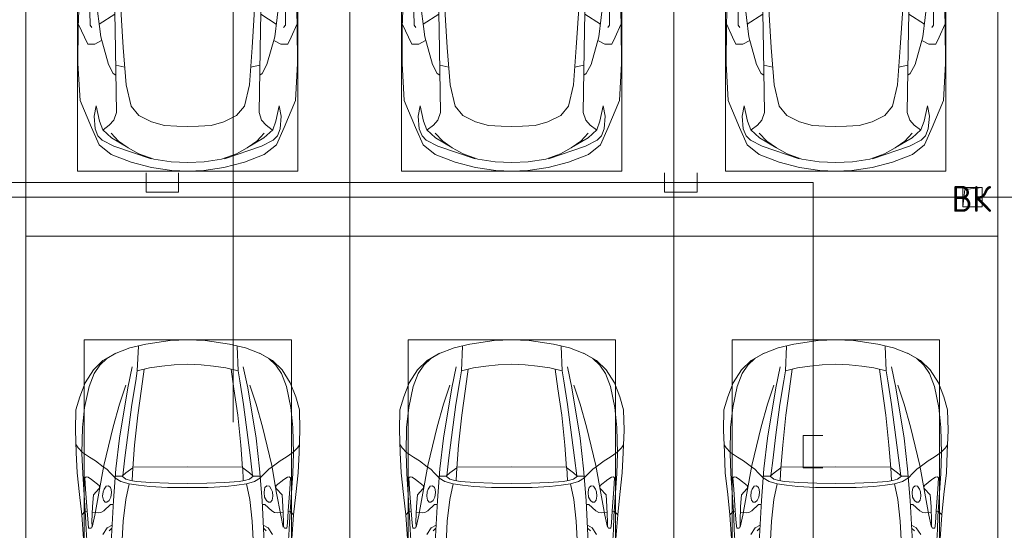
# Model space of a CAD drawing. Header units: millimetres. Extents: x -32229 to 169101, y -13689 to 125138.
# Tile 62 of 202: x 3489 to 11085, y 102080 to 106020. Entities that reach past the tile are written whole.
import ezdxf

# ---------------------------------------------------------------- set-up
doc = ezdxf.new("R2010")
doc.units = ezdxf.units.MM
doc.linetypes.add('ADSK_Линия сетки', pattern=[5000, 4000, -500, 0, -500])
for name, color, linetype, lineweight in [('A-____-NOTE-TEXT', 5, 'Continuous', 18), ('A-DETL-GENF-OTLN', 7, 'Continuous', 18), ('A-FLOR-____-OTLN', 7, 'Continuous', 18), ('C-PRKG-____-OTLN', 7, 'Continuous', 18), ('M-EQPM-____-OTLN', 7, 'Continuous', 18), ('S-GRID-____-OTLN', 7, 'Continuous', 9)]:
    doc.layers.add(name, color=color, linetype=linetype, lineweight=lineweight)
doc.layers.add('A-DETL-____-OTLN', color=7, linetype='Continuous', lineweight=9, true_color=0x00a600)
doc.styles.add('GOST Common', font='GOST_Common.ttf', dxfattribs={"height": 200})

# ---------------------------------------------------------------- blocks, each defined once
blk = doc.blocks.new('АР_Машиноместо - 5300x2500_С-V10--01 ЭМ')
at = {"layer": 'A-DETL-GENF-OTLN', "color": 253, "lineweight": 13, "true_color": 0xaaaaaa}
for p, q in [((678.7, -3159.5), (689.3, -3705.5)), ((1821.3, -3159.5), (1810.7, -3705.5)), ((530.9, -3374.8), (578.7, -3762.9)), ((1969.1, -3374.8), (1921.3, -3762.9)), ((405.6, -3688.5), (409.5, -3560)), ((495.5, -3566.1), (496.8, -3671.6)), ((731.2, -3507.6), (752.2, -3845.6)), ((1768.8, -3507.6), (1747.8, -3845.6)), ((2004.5, -3566.1), (2003.2, -3671.6)), ((2094.4, -3688.5), (2090.5, -3560)), ((687.1, -3588.8), (566.5, -3663.9)), ((1812.9, -3588.8), (1933.5, -3663.9)), ((403.4, -3968), (405.6, -3688.5)), ((408.2, -3667), (453.1, -3766.3)), ((496.8, -3671.6), (510.1, -3691.5)), ((689.3, -3705.5), (699.7, -4345.5)), ((1810.7, -3705.5), (1800.3, -4345.5)), ((2003.2, -3671.6), (1989.9, -3691.5)), ((2091.8, -3667), (2046.9, -3766.3)), ((2096.6, -3968), (2094.4, -3688.5)), ((453.1, -3766.3), (478.4, -3819.3)), ((532.5, -3818.1), (585.5, -3790.5)), ((578.7, -3762.9), (638.7, -3975.4)), ((1921.3, -3762.9), (1861.3, -3975.4)), ((1967.5, -3818.1), (1914.5, -3790.5)), ((2046.9, -3766.3), (2021.6, -3819.3)), ((478.4, -3819.3), (532.5, -3818.1)), ((752.2, -3845.6), (774.4, -4132.9)), ((1747.8, -3845.6), (1725.6, -4132.9)), ((2021.6, -3819.3), (1967.5, -3818.1)), ((419.6, -4254.2), (403.4, -3968)), ((638.7, -3975.4), (675.2, -4045.5)), ((1861.3, -3975.4), (1824.8, -4045.5)), ((2080.4, -4254.2), (2096.6, -3968)), ((675.2, -4045.5), (694.6, -4057.6)), ((1824.8, -4045.5), (1805.4, -4057.6)), ((774.4, -4132.9), (812.5, -4298.9)), ((1725.6, -4132.9), (1687.5, -4298.9)), ((507.1, -4462.6), (419.6, -4254.2)), ((543.7, -4295.1), (528.4, -4374.7)), ((569.5, -4413.1), (543.7, -4295.1)), ((812.5, -4298.9), (872.7, -4370.2)), ((1687.5, -4298.9), (1627.3, -4370.2)), ((1930.5, -4413.1), (1956.3, -4295.1)), ((1956.3, -4295.1), (1971.6, -4374.7)), ((1992.9, -4462.6), (2080.4, -4254.2)), ((528.4, -4374.7), (536.4, -4471.4)), ((699.7, -4345.5), (679.6, -4406.3)), ((872.7, -4370.2), (970.5, -4419.3)), ((1627.3, -4370.2), (1529.5, -4419.3)), ((1800.3, -4345.5), (1820.4, -4406.3)), ((1971.6, -4374.7), (1963.6, -4471.4)), ((565.9, -4595.1), (507.1, -4462.6)), ((536.4, -4471.4), (557.5, -4525.7)), ((594.6, -4479.3), (569.5, -4413.1)), ((661.8, -4543.1), (594.6, -4479.3)), ((645, -4445.5), (597.3, -4481.4)), ((679.6, -4406.3), (645, -4445.5)), ((970.5, -4419.3), (1069.6, -4447.3)), ((1069.6, -4447.3), (1167.1, -4453.2)), ((1167.1, -4453.2), (1250, -4453.9)), ((1332.9, -4453.2), (1250, -4453.9)), ((1430.4, -4447.3), (1332.9, -4453.2)), ((1529.5, -4419.3), (1430.4, -4447.3)), ((1820.4, -4406.3), (1855, -4445.5)), ((1838.2, -4543.1), (1905.4, -4479.3)), ((1855, -4445.5), (1902.7, -4481.4)), ((1905.4, -4479.3), (1930.5, -4413.1)), ((1934.1, -4595.1), (1992.9, -4462.6)), ((1963.6, -4471.4), (1942.5, -4525.7)), ((557.5, -4525.7), (590.7, -4560.1)), ((717.1, -4568.9), (659.6, -4505.3)), ((788.5, -4617.7), (661.8, -4543.1)), ((1711.5, -4617.7), (1838.2, -4543.1)), ((1782.9, -4568.9), (1840.4, -4505.3)), ((1942.5, -4525.7), (1909.3, -4560.1)), ((659.1, -4669.9), (565.9, -4595.1)), ((590.7, -4560.1), (680.7, -4606.5)), ((680.7, -4606.5), (967, -4703.6)), ((791.3, -4619.7), (717.1, -4568.9)), ((873.9, -4665.1), (791.3, -4619.7)), ((1819.3, -4606.5), (1533, -4703.6)), ((1626.1, -4665.1), (1708.7, -4619.7)), ((1708.7, -4619.7), (1782.9, -4568.9)), ((1909.3, -4560.1), (1819.3, -4606.5)), ((1840.9, -4669.9), (1934.1, -4595.1)), ((812.7, -4729.4), (659.1, -4669.9)), ((988.2, -4706.7), (873.9, -4665.1)), ((1122.2, -4726.4), (988.2, -4706.7)), ((1377.8, -4726.4), (1511.8, -4706.7)), ((1511.8, -4706.7), (1626.1, -4665.1)), ((1687.3, -4729.4), (1840.9, -4669.9)), ((970.2, -4771.8), (812.7, -4729.4)), ((1126.4, -4794.1), (970.2, -4771.8)), ((1250, -4731.7), (1122.2, -4726.4)), ((1250, -4731.7), (1377.8, -4726.4)), ((1373.6, -4794.1), (1529.8, -4771.8)), ((1529.8, -4771.8), (1687.3, -4729.4)), ((1250, -4800), (1126.4, -4794.1)), ((1250, -4800), (1373.6, -4794.1))]:
    blk.add_line(p, q, dxfattribs=at)
at = {"layer": 'A-DETL-GENF-OTLN', "color": 254, "lineweight": 13, "true_color": 0xd4d4d4}
for p, q in [((694.6, -3980.4), (765.1, -3996.8)), ((1805.4, -3980.4), (1734.9, -3996.8))]:
    blk.add_line(p, q, dxfattribs=at)
at = {"layer": 'C-PRKG-____-OTLN', "color": 253, "lineweight": 13, "true_color": 0xaaaaaa}
for p, q in [((0, 0), (0, -5300)), ((2500, 0), (2500, -5300)), ((400, -500), (400, -4800)), ((2100, -500), (2100, -4800)), ((400, -4800), (2100, -4800)), ((2500, -5300), (0, -5300))]:
    blk.add_line(p, q, dxfattribs=at)
blk = doc.blocks.new('АР_Машиноместо - 4900x2400_М__5300х2500_-3113489--01 ЭМ')
at = {"layer": 'A-DETL-GENF-OTLN', "color": 253, "lineweight": 13, "true_color": 0xaaaaaa}
for p, q in [((1114.6, 4493), (927, 4466.6)), ((1250, 4500), (1114.6, 4493)), ((1250, 4500), (1385.4, 4493)), ((1385.4, 4493), (1573, 4466.6)), ((804.4, 4436.7), (686, 4391.6)), ((927, 4466.6), (804.4, 4436.7)), ((861.2, 4260.3), (869.3, 4451.1)), ((1573, 4466.6), (1695.6, 4436.7)), ((1638.8, 4260.3), (1630.7, 4451.1)), ((1695.6, 4436.7), (1814, 4391.6)), ((596.3, 4340.6), (522.5, 4267.9)), ((686, 4391.6), (596.3, 4340.6)), ((1814, 4391.6), (1903.7, 4340.6)), ((1903.7, 4340.6), (1977.5, 4267.9)), ((522.5, 4267.9), (458.6, 4167)), ((955.5, 4283.9), (861, 4259.4)), ((914, 4272.5), (893.6, 4121.6)), ((1050.4, 4297.3), (955.5, 4283.9)), ((1146, 4306.7), (1050.4, 4297.3)), ((1250, 4312), (1146, 4306.7)), ((1250, 4312), (1354, 4306.7)), ((1354, 4306.7), (1449.6, 4297.3)), ((1449.6, 4297.3), (1544.5, 4283.9)), ((1544.5, 4283.9), (1639, 4259.4)), ((1586, 4272.5), (1606.4, 4121.6)), ((1977.5, 4267.9), (2041.4, 4167)), ((458.6, 4167), (416.4, 4059.2)), ((893.6, 4121.6), (863.9, 3917.5)), ((1606.4, 4121.6), (1636.1, 3917.5)), ((2041.4, 4167), (2083.6, 4059.2)), ((416.4, 4059.2), (387.4, 3958.4)), ((2083.6, 4059.2), (2112.6, 3958.4)), ((387.4, 3958.4), (384, 3802.9)), ((2112.6, 3958.4), (2116, 3802.9)), ((863.9, 3917.5), (840.1, 3687.8)), ((1636.1, 3917.5), (1659.9, 3687.8)), ((384, 3802.9), (390.2, 3630)), ((2116, 3802.9), (2109.8, 3630)), ((403.8, 3665.5), (388.1, 3688.4)), ((438.6, 3629.8), (403.8, 3665.5)), ((840.1, 3687.8), (826.6, 3509.6)), ((1659.9, 3687.8), (1673.4, 3509.6)), ((2061.4, 3629.8), (2096.2, 3665.5)), ((2096.2, 3665.5), (2111.9, 3688.4)), ((390.2, 3630), (397.1, 3474.2)), ((491.4, 3594.2), (438.6, 3629.8)), ((537.9, 3567), (491.4, 3594.2)), ((1962.1, 3567), (2008.6, 3594.2)), ((2008.6, 3594.2), (2061.4, 3629.8)), ((2109.8, 3630), (2102.9, 3474.2)), ((598.3, 3518.6), (537.9, 3567)), ((624.9, 3501.2), (598.3, 3518.6)), ((654.7, 3470.4), (624.9, 3501.2)), ((676.4, 3260.1), (695.7, 3502.8)), ((773.2, 3472.4), (825.6, 3512.1)), ((825.6, 3512.1), (821, 3413)), ((1250, 3520.1), (827.2, 3517.2)), ((1250, 3520.1), (1672.8, 3517.2)), ((1674.4, 3512.1), (1679, 3413)), ((1726.8, 3472.4), (1674.4, 3512.1)), ((1823.6, 3260.1), (1804.3, 3502.8)), ((1845.3, 3470.4), (1875.1, 3501.2)), ((1875.1, 3501.2), (1901.7, 3518.6)), ((1901.7, 3518.6), (1962.1, 3567)), ((397.1, 3474.2), (415.7, 3305.9)), ((456.6, 3434.5), (466.2, 3441.1)), ((462.2, 3347.3), (456.6, 3434.5)), ((466.2, 3441.1), (481.5, 3439.1)), ((481.5, 3439.1), (508, 3422.8)), ((508, 3422.8), (566.8, 3375.1)), ((690.2, 3433.7), (654.7, 3470.4)), ((744.1, 3447.2), (691.3, 3447.2)), ((773, 3424.2), (744.1, 3447.2)), ((744.3, 3447), (773.2, 3472.4)), ((811.1, 3414.8), (773, 3424.2)), ((1688.9, 3414.8), (1727, 3424.2)), ((1755.7, 3447), (1726.8, 3472.4)), ((1727, 3424.2), (1755.7, 3447)), ((1755.7, 3447.2), (1808.7, 3447.2)), ((1809.8, 3433.7), (1845.3, 3470.4)), ((1992, 3422.8), (1933.2, 3375.1)), ((2018.5, 3439.1), (1992, 3422.8)), ((2033.8, 3441.1), (2018.5, 3439.1)), ((2043.4, 3434.5), (2033.8, 3441.1)), ((2037.8, 3347.3), (2043.4, 3434.5)), ((2102.9, 3474.2), (2084.3, 3305.9)), ((474.8, 3179.9), (462.2, 3347.3)), ((564.6, 3349.7), (522.2, 3303.2)), ((569.7, 3360.7), (564.6, 3349.7)), ((566.8, 3375.1), (569.7, 3360.7)), ((597.1, 3327.4), (605.2, 3346.8)), ((605.2, 3346.8), (620, 3369.3)), ((620, 3369.3), (638.7, 3372.5)), ((638.7, 3372.5), (654.1, 3360.7)), ((654.1, 3360.7), (658.7, 3344.5)), ((658.7, 3344.5), (661.1, 3321.2)), ((853.3, 3407.2), (811.1, 3414.8)), ((965.3, 3397.8), (853.3, 3407.2)), ((1102.5, 3394.3), (965.3, 3397.8)), ((1250, 3391.3), (1102.5, 3394.3)), ((1250, 3391.3), (1397.5, 3394.3)), ((1397.5, 3394.3), (1534.7, 3397.8)), ((1534.7, 3397.8), (1646.7, 3407.2)), ((1646.7, 3407.2), (1688.9, 3414.8)), ((1841.3, 3344.5), (1838.9, 3321.2)), ((1845.9, 3360.7), (1841.3, 3344.5)), ((1861.3, 3372.5), (1845.9, 3360.7)), ((1880, 3369.3), (1861.3, 3372.5)), ((1894.8, 3346.8), (1880, 3369.3)), ((1902.9, 3327.4), (1894.8, 3346.8)), ((1933.2, 3375.1), (1930.3, 3360.7)), ((1930.3, 3360.7), (1935.4, 3349.7)), ((1935.4, 3349.7), (1977.8, 3303.2)), ((2025.2, 3179.9), (2037.8, 3347.3)), ((415.7, 3305.9), (432.8, 3149.3)), ((522.2, 3303.2), (515.3, 3213.7)), ((593.6, 3292.5), (597.1, 3327.4)), ((599.8, 3262.3), (593.6, 3292.5)), ((657.2, 3286.3), (643.2, 3259.9)), ((661.1, 3321.2), (657.2, 3286.3)), ((1838.9, 3321.2), (1842.8, 3286.3)), ((1842.8, 3286.3), (1856.8, 3259.9)), ((1900.2, 3262.3), (1906.4, 3292.5)), ((1906.4, 3292.5), (1902.9, 3327.4)), ((1977.8, 3303.2), (1984.7, 3213.7)), ((2084.3, 3305.9), (2067.1, 3148.3)), ((515.3, 3213.7), (510.9, 3094.6)), ((612.1, 3245.7), (599.8, 3262.3)), ((654.5, 3228.1), (601.7, 3179.4)), ((626.8, 3246.1), (612.1, 3245.7)), ((643.2, 3259.9), (626.8, 3246.1)), ((674.6, 3227.6), (654.5, 3228.1)), ((659.3, 2936), (676.4, 3260.1)), ((1840.7, 2936), (1823.6, 3260.1)), ((1825.4, 3227.6), (1845.5, 3228.1)), ((1845.5, 3228.1), (1898.3, 3179.4)), ((1856.8, 3259.9), (1873.2, 3246.1)), ((1873.2, 3246.1), (1887.9, 3245.7)), ((1887.9, 3245.7), (1900.2, 3262.3)), ((1984.7, 3213.7), (1989.1, 3094.6)), ((432.8, 3149.3), (446, 2964.8)), ((456.9, 3174.2), (432.9, 3148.3)), ((475.2, 3173.5), (456.9, 3174.2)), ((480.8, 3085), (474.8, 3179.9)), ((558.4, 3165.4), (513.6, 3168)), ((579.5, 3167.7), (558.4, 3165.4)), ((601.7, 3179.4), (579.5, 3167.7)), ((1898.3, 3179.4), (1920.5, 3167.7)), ((1920.5, 3167.7), (1941.6, 3165.4)), ((1941.6, 3165.4), (1986.4, 3168)), ((2019.2, 3085), (2025.2, 3179.9)), ((2024.8, 3173.5), (2043.1, 3174.2)), ((2043.1, 3174.2), (2067.1, 3148.3)), ((2067.2, 3149.3), (2054, 2964.8)), ((485.6, 3046.1), (480.8, 3085)), ((504.5, 3046.6), (485.6, 3046.1)), ((512.2, 3061.4), (504.5, 3046.6)), ((510.9, 3094.6), (512.2, 3061.4)), ((665.1, 3046.1), (643.6, 3024.6)), ((1834.9, 3046.1), (1856.4, 3024.6)), ((1989.1, 3094.6), (1987.8, 3061.4)), ((1987.8, 3061.4), (1995.5, 3046.6)), ((1995.5, 3046.6), (2014.4, 3046.1)), ((2014.4, 3046.1), (2019.2, 3085))]:
    blk.add_line(p, q, dxfattribs=at)
at = {"layer": 'A-DETL-GENF-OTLN', "color": 254, "lineweight": 13, "true_color": 0xd4d4d4}
for p, q in [((625, 4354.8), (571.5, 4303.1)), ((696.3, 4395.8), (625, 4354.8)), ((1803.7, 4395.8), (1875, 4354.8)), ((1875, 4354.8), (1928.5, 4303.1)), ((571.5, 4303.1), (527.8, 4239.8)), ((786.9, 4128.3), (821.1, 4289.8)), ((849, 4182.8), (861.2, 4260.3)), ((1651, 4182.8), (1638.8, 4260.3)), ((1713.1, 4128.3), (1678.9, 4289.8)), ((1928.5, 4303.1), (1972.2, 4239.8)), ((527.8, 4239.8), (488.6, 4138.1)), ((819.4, 4000.8), (849, 4182.8)), ((1680.6, 4000.8), (1651, 4182.8)), ((1972.2, 4239.8), (2011.4, 4138.1)), ((488.6, 4138.1), (454.7, 3976.8)), ((722.7, 4001.8), (771.7, 4149.8)), ((723.2, 3741.5), (786.9, 4128.3)), ((1776.8, 3741.5), (1713.1, 4128.3)), ((1777.3, 4001.8), (1728.3, 4149.8)), ((2011.4, 4138.1), (2045.3, 3976.8)), ((454.7, 3976.8), (438.6, 3823.4)), ((673.6, 3827.1), (722.7, 4001.8)), ((785.7, 3746.6), (819.4, 4000.8)), ((1714.3, 3746.6), (1680.6, 4000.8)), ((1826.4, 3827.1), (1777.3, 4001.8)), ((2045.3, 3976.8), (2061.4, 3823.4)), ((438.6, 3823.4), (434.2, 3623.7)), ((602.3, 3530.2), (673.6, 3827.1)), ((1897.7, 3530.2), (1826.4, 3827.1)), ((2061.4, 3823.4), (2065.8, 3623.7)), ((695.7, 3502.8), (723.2, 3741.5)), ((765.5, 3589.1), (785.7, 3746.6)), ((1734.5, 3589.1), (1714.3, 3746.6)), ((1804.3, 3502.8), (1776.8, 3741.5)), ((434.2, 3623.7), (439.5, 3468.5)), ((749.1, 3450.8), (765.5, 3589.1)), ((1750.9, 3450.8), (1734.5, 3589.1)), ((2065.8, 3623.7), (2060.5, 3468.5)), ((564, 3316.2), (602.3, 3530.2)), ((1936, 3316.2), (1897.7, 3530.2)), ((439.5, 3468.5), (462, 3136.6)), ((734.6, 3405.8), (688.5, 3435.5)), ((1765.4, 3405.8), (1811.5, 3435.5)), ((2060.5, 3468.5), (2038, 3136.6)), ((797.1, 3388.2), (734.6, 3405.8)), ((771.7, 3268.5), (797.1, 3388.2)), ((870, 3377.1), (797.1, 3388.2)), ((957.1, 3368.9), (870, 3377.1)), ((1093.5, 3360.7), (957.1, 3368.9)), ((1250, 3360.7), (1093.5, 3360.7)), ((1250, 3360.7), (1406.5, 3360.7)), ((1406.5, 3360.7), (1542.9, 3368.9)), ((1542.9, 3368.9), (1630, 3377.1)), ((1630, 3377.1), (1702.9, 3388.2)), ((1702.9, 3388.2), (1765.4, 3405.8)), ((1728.3, 3268.5), (1702.9, 3388.2)), ((532.7, 3145.9), (564, 3316.2)), ((752.8, 3099), (771.7, 3268.5)), ((1747.2, 3099), (1728.3, 3268.5)), ((1967.3, 3145.9), (1936, 3316.2)), ((462, 3136.6), (466.3, 3036.3)), ((512.5, 3053.2), (532.7, 3145.9)), ((1987.5, 3053.2), (1967.3, 3145.9)), ((2038, 3136.6), (2033.7, 3036.3)), ((595.2, 2997.9), (629, 3048.1)), ((629, 3048.1), (666.7, 3069.7)), ((737.8, 2818.3), (752.8, 3099)), ((1762.2, 2818.3), (1747.2, 3099)), ((1871, 3048.1), (1833.3, 3069.7)), ((1904.8, 2997.9), (1871, 3048.1)), ((466.3, 3036.3), (473.9, 2913.7)), ((2033.7, 3036.3), (2026.1, 2913.7))]:
    blk.add_line(p, q, dxfattribs=at)
at = {"layer": 'C-PRKG-____-OTLN', "color": 253, "lineweight": 13, "true_color": 0xaaaaaa}
for p, q in [((2500, 5300), (0, 5300)), ((0, 0), (0, 5300)), ((2500, 0), (2500, 5300)), ((450, 4500), (2050, 4500)), ((450, 800), (450, 4500)), ((2050, 800), (2050, 4500))]:
    blk.add_line(p, q, dxfattribs=at)
blk = doc.blocks.new('АР_Машиноместо - 4900x2400_М__5300х2500_-V11--01 ЭМ')
at = {"layer": 'A-DETL-GENF-OTLN', "color": 254, "lineweight": 13, "true_color": 0xd4d4d4}
for p, q in [((737.8, -2818.3), (752.8, -3099)), ((1762.2, -2818.3), (1747.2, -3099)), ((466.3, -3036.3), (473.9, -2913.7)), ((2033.7, -3036.3), (2026.1, -2913.7)), ((462, -3136.6), (466.3, -3036.3)), ((595.2, -2997.9), (629, -3048.1)), ((1904.8, -2997.9), (1871, -3048.1)), ((2038, -3136.6), (2033.7, -3036.3)), ((512.5, -3053.2), (532.7, -3145.9)), ((629, -3048.1), (666.7, -3069.7)), ((752.8, -3099), (771.7, -3268.5)), ((1747.2, -3099), (1728.3, -3268.5)), ((1871, -3048.1), (1833.3, -3069.7)), ((1987.5, -3053.2), (1967.3, -3145.9)), ((439.5, -3468.5), (462, -3136.6)), ((532.7, -3145.9), (564, -3316.2)), ((1967.3, -3145.9), (1936, -3316.2)), ((2060.5, -3468.5), (2038, -3136.6)), ((564, -3316.2), (602.3, -3530.2)), ((771.7, -3268.5), (797.1, -3388.2)), ((1728.3, -3268.5), (1702.9, -3388.2)), ((1936, -3316.2), (1897.7, -3530.2)), ((734.6, -3405.8), (688.5, -3435.5)), ((797.1, -3388.2), (734.6, -3405.8)), ((870, -3377.1), (797.1, -3388.2)), ((957.1, -3368.9), (870, -3377.1)), ((1093.5, -3360.7), (957.1, -3368.9)), ((1250, -3360.7), (1093.5, -3360.7)), ((1250, -3360.7), (1406.5, -3360.7)), ((1406.5, -3360.7), (1542.9, -3368.9)), ((1542.9, -3368.9), (1630, -3377.1)), ((1630, -3377.1), (1702.9, -3388.2)), ((1702.9, -3388.2), (1765.4, -3405.8)), ((1765.4, -3405.8), (1811.5, -3435.5)), ((434.2, -3623.7), (439.5, -3468.5)), ((749.1, -3450.8), (765.5, -3589.1)), ((1750.9, -3450.8), (1734.5, -3589.1)), ((2065.8, -3623.7), (2060.5, -3468.5)), ((602.3, -3530.2), (673.6, -3827.1)), ((695.7, -3502.8), (723.2, -3741.5)), ((1804.3, -3502.8), (1776.8, -3741.5)), ((1897.7, -3530.2), (1826.4, -3827.1)), ((438.6, -3823.4), (434.2, -3623.7)), ((765.5, -3589.1), (785.7, -3746.6)), ((1734.5, -3589.1), (1714.3, -3746.6)), ((2061.4, -3823.4), (2065.8, -3623.7)), ((723.2, -3741.5), (786.9, -4128.3)), ((785.7, -3746.6), (819.4, -4000.8)), ((1714.3, -3746.6), (1680.6, -4000.8)), ((1776.8, -3741.5), (1713.1, -4128.3)), ((454.7, -3976.8), (438.6, -3823.4)), ((673.6, -3827.1), (722.7, -4001.8)), ((1826.4, -3827.1), (1777.3, -4001.8)), ((2045.3, -3976.8), (2061.4, -3823.4)), ((488.6, -4138.1), (454.7, -3976.8)), ((722.7, -4001.8), (771.7, -4149.8)), ((819.4, -4000.8), (849, -4182.8)), ((1680.6, -4000.8), (1651, -4182.8)), ((1777.3, -4001.8), (1728.3, -4149.8)), ((2011.4, -4138.1), (2045.3, -3976.8)), ((527.8, -4239.8), (488.6, -4138.1)), ((786.9, -4128.3), (821.1, -4289.8)), ((1713.1, -4128.3), (1678.9, -4289.8)), ((1972.2, -4239.8), (2011.4, -4138.1)), ((571.5, -4303.1), (527.8, -4239.8)), ((849, -4182.8), (861.2, -4260.3)), ((1651, -4182.8), (1638.8, -4260.3)), ((1928.5, -4303.1), (1972.2, -4239.8)), ((625, -4354.8), (571.5, -4303.1)), ((1875, -4354.8), (1928.5, -4303.1)), ((696.3, -4395.8), (625, -4354.8)), ((1803.7, -4395.8), (1875, -4354.8))]:
    blk.add_line(p, q, dxfattribs=at)
at = {"layer": 'A-DETL-GENF-OTLN', "color": 253, "lineweight": 13, "true_color": 0xaaaaaa}
for p, q in [((659.3, -2936), (676.4, -3260.1)), ((1840.7, -2936), (1823.6, -3260.1)), ((432.8, -3149.3), (446, -2964.8)), ((665.1, -3046.1), (643.6, -3024.6)), ((1834.9, -3046.1), (1856.4, -3024.6)), ((2067.2, -3149.3), (2054, -2964.8)), ((480.8, -3085), (474.8, -3179.9)), ((485.6, -3046.1), (480.8, -3085)), ((504.5, -3046.6), (485.6, -3046.1)), ((512.2, -3061.4), (504.5, -3046.6)), ((510.9, -3094.6), (512.2, -3061.4)), ((515.3, -3213.7), (510.9, -3094.6)), ((1984.7, -3213.7), (1989.1, -3094.6)), ((1987.8, -3061.4), (1995.5, -3046.6)), ((1989.1, -3094.6), (1987.8, -3061.4)), ((1995.5, -3046.6), (2014.4, -3046.1)), ((2014.4, -3046.1), (2019.2, -3085)), ((2019.2, -3085), (2025.2, -3179.9)), ((415.7, -3305.9), (432.8, -3149.3)), ((456.9, -3174.2), (432.9, -3148.3)), ((475.2, -3173.5), (456.9, -3174.2)), ((474.8, -3179.9), (462.2, -3347.3)), ((558.4, -3165.4), (513.6, -3168)), ((579.5, -3167.7), (558.4, -3165.4)), ((601.7, -3179.4), (579.5, -3167.7)), ((654.5, -3228.1), (601.7, -3179.4)), ((1845.5, -3228.1), (1898.3, -3179.4)), ((1898.3, -3179.4), (1920.5, -3167.7)), ((1920.5, -3167.7), (1941.6, -3165.4)), ((1941.6, -3165.4), (1986.4, -3168)), ((2024.8, -3173.5), (2043.1, -3174.2)), ((2025.2, -3179.9), (2037.8, -3347.3)), ((2043.1, -3174.2), (2067.1, -3148.3)), ((2084.3, -3305.9), (2067.1, -3148.3)), ((522.2, -3303.2), (515.3, -3213.7)), ((599.8, -3262.3), (593.6, -3292.5)), ((612.1, -3245.7), (599.8, -3262.3)), ((626.8, -3246.1), (612.1, -3245.7)), ((643.2, -3259.9), (626.8, -3246.1)), ((657.2, -3286.3), (643.2, -3259.9)), ((674.6, -3227.6), (654.5, -3228.1)), ((676.4, -3260.1), (695.7, -3502.8)), ((1823.6, -3260.1), (1804.3, -3502.8)), ((1825.4, -3227.6), (1845.5, -3228.1)), ((1842.8, -3286.3), (1856.8, -3259.9)), ((1856.8, -3259.9), (1873.2, -3246.1)), ((1873.2, -3246.1), (1887.9, -3245.7)), ((1887.9, -3245.7), (1900.2, -3262.3)), ((1900.2, -3262.3), (1906.4, -3292.5)), ((1977.8, -3303.2), (1984.7, -3213.7)), ((397.1, -3474.2), (415.7, -3305.9)), ((564.6, -3349.7), (522.2, -3303.2)), ((593.6, -3292.5), (597.1, -3327.4)), ((597.1, -3327.4), (605.2, -3346.8)), ((661.1, -3321.2), (657.2, -3286.3)), ((658.7, -3344.5), (661.1, -3321.2)), ((1838.9, -3321.2), (1842.8, -3286.3)), ((1841.3, -3344.5), (1838.9, -3321.2)), ((1902.9, -3327.4), (1894.8, -3346.8)), ((1906.4, -3292.5), (1902.9, -3327.4)), ((1935.4, -3349.7), (1977.8, -3303.2)), ((2102.9, -3474.2), (2084.3, -3305.9)), ((462.2, -3347.3), (456.6, -3434.5)), ((508, -3422.8), (566.8, -3375.1)), ((569.7, -3360.7), (564.6, -3349.7)), ((566.8, -3375.1), (569.7, -3360.7)), ((605.2, -3346.8), (620, -3369.3)), ((620, -3369.3), (638.7, -3372.5)), ((638.7, -3372.5), (654.1, -3360.7)), ((654.1, -3360.7), (658.7, -3344.5)), ((811.1, -3414.8), (773, -3424.2)), ((853.3, -3407.2), (811.1, -3414.8)), ((825.6, -3512.1), (821, -3413)), ((965.3, -3397.8), (853.3, -3407.2)), ((1102.5, -3394.3), (965.3, -3397.8)), ((1250, -3391.3), (1102.5, -3394.3)), ((1250, -3391.3), (1397.5, -3394.3)), ((1397.5, -3394.3), (1534.7, -3397.8)), ((1534.7, -3397.8), (1646.7, -3407.2)), ((1646.7, -3407.2), (1688.9, -3414.8)), ((1674.4, -3512.1), (1679, -3413)), ((1688.9, -3414.8), (1727, -3424.2)), ((1845.9, -3360.7), (1841.3, -3344.5)), ((1861.3, -3372.5), (1845.9, -3360.7)), ((1880, -3369.3), (1861.3, -3372.5)), ((1894.8, -3346.8), (1880, -3369.3)), ((1930.3, -3360.7), (1935.4, -3349.7)), ((1933.2, -3375.1), (1930.3, -3360.7)), ((1992, -3422.8), (1933.2, -3375.1)), ((2037.8, -3347.3), (2043.4, -3434.5)), ((390.2, -3630), (397.1, -3474.2)), ((456.6, -3434.5), (466.2, -3441.1)), ((466.2, -3441.1), (481.5, -3439.1)), ((481.5, -3439.1), (508, -3422.8)), ((654.7, -3470.4), (624.9, -3501.2)), ((690.2, -3433.7), (654.7, -3470.4)), ((744.1, -3447.2), (691.3, -3447.2)), ((773, -3424.2), (744.1, -3447.2)), ((744.3, -3447), (773.2, -3472.4)), ((773.2, -3472.4), (825.6, -3512.1)), ((1726.8, -3472.4), (1674.4, -3512.1)), ((1755.7, -3447), (1726.8, -3472.4)), ((1727, -3424.2), (1755.7, -3447)), ((1755.7, -3447.2), (1808.7, -3447.2)), ((1809.8, -3433.7), (1845.3, -3470.4)), ((1845.3, -3470.4), (1875.1, -3501.2)), ((2018.5, -3439.1), (1992, -3422.8)), ((2033.8, -3441.1), (2018.5, -3439.1)), ((2043.4, -3434.5), (2033.8, -3441.1)), ((2109.8, -3630), (2102.9, -3474.2)), ((537.9, -3567), (491.4, -3594.2)), ((598.3, -3518.6), (537.9, -3567)), ((624.9, -3501.2), (598.3, -3518.6)), ((840.1, -3687.8), (826.6, -3509.6)), ((1250, -3520.1), (827.2, -3517.2)), ((1250, -3520.1), (1672.8, -3517.2)), ((1659.9, -3687.8), (1673.4, -3509.6)), ((1875.1, -3501.2), (1901.7, -3518.6)), ((1901.7, -3518.6), (1962.1, -3567)), ((1962.1, -3567), (2008.6, -3594.2)), ((384, -3802.9), (390.2, -3630)), ((438.6, -3629.8), (403.8, -3665.5)), ((491.4, -3594.2), (438.6, -3629.8)), ((2008.6, -3594.2), (2061.4, -3629.8)), ((2061.4, -3629.8), (2096.2, -3665.5)), ((2116, -3802.9), (2109.8, -3630)), ((403.8, -3665.5), (388.1, -3688.4)), ((863.9, -3917.5), (840.1, -3687.8)), ((1636.1, -3917.5), (1659.9, -3687.8)), ((2096.2, -3665.5), (2111.9, -3688.4)), ((387.4, -3958.4), (384, -3802.9)), ((2112.6, -3958.4), (2116, -3802.9)), ((893.6, -4121.6), (863.9, -3917.5)), ((1606.4, -4121.6), (1636.1, -3917.5)), ((416.4, -4059.2), (387.4, -3958.4)), ((2083.6, -4059.2), (2112.6, -3958.4)), ((458.6, -4167), (416.4, -4059.2)), ((2041.4, -4167), (2083.6, -4059.2)), ((522.5, -4267.9), (458.6, -4167)), ((914, -4272.5), (893.6, -4121.6)), ((1586, -4272.5), (1606.4, -4121.6)), ((1977.5, -4267.9), (2041.4, -4167)), ((596.3, -4340.6), (522.5, -4267.9)), ((955.5, -4283.9), (861, -4259.4)), ((861.2, -4260.3), (869.3, -4451.1)), ((1050.4, -4297.3), (955.5, -4283.9)), ((1146, -4306.7), (1050.4, -4297.3)), ((1250, -4312), (1146, -4306.7)), ((1250, -4312), (1354, -4306.7)), ((1354, -4306.7), (1449.6, -4297.3)), ((1449.6, -4297.3), (1544.5, -4283.9)), ((1544.5, -4283.9), (1639, -4259.4)), ((1638.8, -4260.3), (1630.7, -4451.1)), ((1903.7, -4340.6), (1977.5, -4267.9)), ((686, -4391.6), (596.3, -4340.6)), ((804.4, -4436.7), (686, -4391.6)), ((1695.6, -4436.7), (1814, -4391.6)), ((1814, -4391.6), (1903.7, -4340.6)), ((927, -4466.6), (804.4, -4436.7)), ((1114.6, -4493), (927, -4466.6)), ((1385.4, -4493), (1573, -4466.6)), ((1573, -4466.6), (1695.6, -4436.7)), ((1250, -4500), (1114.6, -4493)), ((1250, -4500), (1385.4, -4493))]:
    blk.add_line(p, q, dxfattribs=at)
at = {"layer": 'C-PRKG-____-OTLN', "color": 253, "lineweight": 13, "true_color": 0xaaaaaa}
for p, q in [((0, 0), (0, -5300)), ((2500, 0), (2500, -5300)), ((450, -800), (450, -4500)), ((2050, -800), (2050, -4500)), ((450, -4500), (2050, -4500)), ((2500, -5300), (0, -5300))]:
    blk.add_line(p, q, dxfattribs=at)
blk = doc.blocks.new('АР_Канал вертикальный прямоугольный - ВК-3771037--01 ЭМ')
at = {"layer": 'M-EQPM-____-OTLN', "color": 253, "lineweight": 13, "true_color": 0xaaaaaa}
for p, q in [((75, 75), (-75, 75)), ((-75, 75), (-75, -75)), ((75, 75), (-75, 75)), ((-75, 75), (-75, -75)), ((-75, -75), (-75, 75)), ((-75, 75), (75, 75)), ((-75, -75), (-60, 60)), ((-75, -75), (-60, 60)), ((-60, 60), (75, 75)), ((-60, 60), (75, 75)), ((75, -75), (75, 75)), ((75, 75), (75, -75)), ((-75, -75), (75, -75)), ((75, -75), (-75, -75))]:
    blk.add_line(p, q, dxfattribs=at)
blk = doc.blocks.new('Наметкина 10_РД_АР_П_отсоединено_rvt-1--01 ЭМ')
at = {"layer": 'A-FLOR-____-OTLN', "color": 253, "lineweight": 13, "true_color": 0xaaaaaa}
for p, q in [((-12889.7, 104650), (10765.3, 104650)), ((10915.3, 104650), (19235.3, 104650))]:
    blk.add_line(p, q, dxfattribs=at)
at = {"layer": 'C-PRKG-____-OTLN', "color": 253, "lineweight": 13, "true_color": 0xaaaaaa}
for name, p in [('АР_Машиноместо - 5300x2500_С-V10--01 ЭМ', (3535.3, 109650)), ('АР_Машиноместо - 5300x2500_С-V10--01 ЭМ', (6035.3, 109650)), ('АР_Машиноместо - 5300x2500_С-V10--01 ЭМ', (8535.3, 109650)), ('АР_Машиноместо - 4900x2400_М__5300х2500_-3113489--01 ЭМ', (3535.3, 99050)), ('АР_Машиноместо - 4900x2400_М__5300х2500_-3113489--01 ЭМ', (8535.3, 99050))]:
    blk.add_blockref(name, p, dxfattribs=at)
at = {"layer": 'C-PRKG-____-OTLN', "color": 253, "lineweight": 13, "true_color": 0xaaaaaa, "rotation": 180}
blk.add_blockref('АР_Машиноместо - 4900x2400_М__5300х2500_-V11--01 ЭМ', (8535.3, 99050), dxfattribs=at)
at = {"layer": 'M-EQPM-____-OTLN', "color": 253, "lineweight": 13, "true_color": 0xaaaaaa}
blk.add_blockref('АР_Канал вертикальный прямоугольный - ВК-3771037--01 ЭМ', (10840.3, 104650), dxfattribs=at)
at = {"layer": 'A-____-NOTE-TEXT', "color": 253, "lineweight": 5, "true_color": 0xaaaaaa, "insert": (10678.1, 104737.2), "char_height": 200, "width": 400.844, "attachment_point": 1, "style": 'GOST Common'}
blk.add_mtext('ВК', dxfattribs=at)

msp = doc.modelspace()

# ---------------------------------------------------------------- linework, layer by layer
at = {"layer": 'A-DETL-____-OTLN', "color": 5, "true_color": 0x0000ff}
for p, q in [((4464.9, 104838), (4464.9, 104688)), ((4714.9, 104688), (4714.9, 104838)), ((8464.9, 104838), (8464.9, 104688)), ((8714.9, 104688), (8714.9, 104838)), ((2835.6, 104763), (9609.5, 104763)), ((9609.5, 104763), (9609.5, 80269.5)), ((4464.9, 104688), (4714.9, 104688)), ((8464.9, 104688), (8714.9, 104688)), ((9684.5, 102810.7), (9534.5, 102810.7)), ((9534.5, 102810.7), (9534.5, 102560.7)), ((9534.5, 102560.7), (9684.5, 102560.7))]:
    msp.add_line(p, q, dxfattribs=at)
at = {"layer": 'S-GRID-____-OTLN', "color": 253, "linetype": 'ADSK_Линия сетки', "true_color": 0xaaaaaa}
msp.add_line((5135.3, -12088.9), (5135.3, 125138.4), dxfattribs=at)

# ---------------------------------------------------------------- block references
at = {"lineweight": 5}
msp.add_blockref('Наметкина 10_РД_АР_П_отсоединено_rvt-1--01 ЭМ', (0, 0), dxfattribs=at)

doc.saveas('drawing.dxf')
